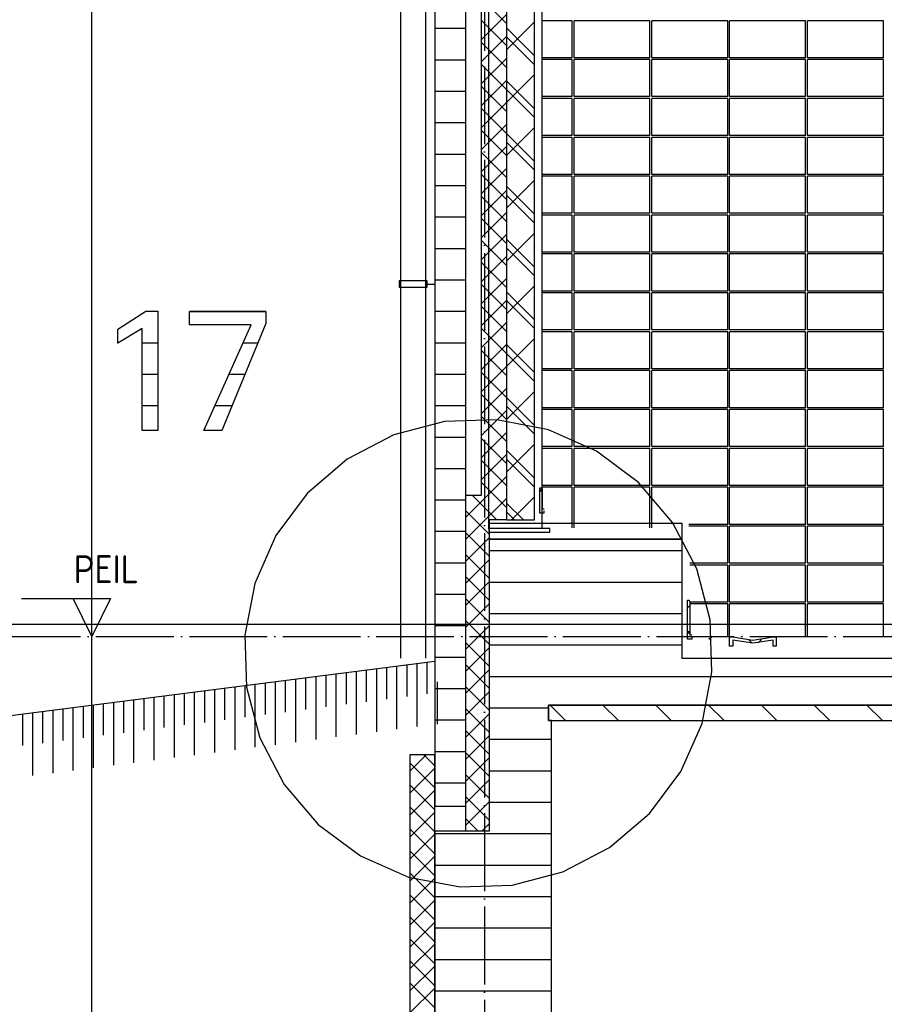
# Model space of a CAD drawing. Extents: x -37450 to 20409, y -12428 to 23550.
# Tile 3 of 55: x -32814 to -30036, y -8446 to -5281. Entities that reach past the tile are written whole.
import ezdxf

# ---------------------------------------------------------------- set-up
doc = ezdxf.new("R2010")
doc.units = 0
doc.header["$MEASUREMENT"] = 0
doc.linetypes.add('DASHDOT', pattern=[300, 250, -25, 0, -25])
for name, color, linetype in [('LAYER01', 7, 'CONTINUOUS'), ('LAYER05', 7, 'CONTINUOUS'), ('LAYER11', 3, 'CONTINUOUS')]:
    doc.layers.add(name, color=color, linetype=linetype)
doc.styles.get("Standard").update_dxf_attribs({"font": 'isocp.shx'})

msp = doc.modelspace()

# ---------------------------------------------------------------- linework, layer by layer
at = {"layer": 'LAYER01', "color": 1, "linetype": 'DASHDOT'}
for p, q in [((-31320.5658, 4772.46895), (-31320.5658, -10757.59505)), ((-33169.5038, -7264.1266), (-4420.06415, -7264.1266))]:
    msp.add_line(p, q, dxfattribs=at)
at = {"layer": 'LAYER01', "color": 5, "linetype": 'Continuous'}
for p, q in [((-32582.25405, -9464.1266), (-32582.25405, -764.12645)), ((-31250.56765, -5293.13125), (-31330.5664, -5213.12945)), ((-31330.5664, -5344.67775), (-31250.5646, -5264.6759)), ((-31250.56765, -5363.8424), (-31330.5664, -5283.84095)), ((-31039.25475, -5284.1255), (-31135.5652, -5284.1255)), ((-31039.25475, -5403.1246), (-31039.25475, -5284.1255)), ((-31033.255, -5403.1246), (-31033.255, -5284.1255)), ((-30789.25475, -5284.1255), (-31033.255, -5284.1255)), ((-30789.25475, -5403.1246), (-30789.25475, -5284.1255)), ((-30783.255, -5403.1246), (-30783.255, -5284.1255)), ((-30539.25475, -5284.1255), (-30783.255, -5284.1255)), ((-30539.25475, -5403.1246), (-30539.25475, -5284.1255)), ((-30533.255, -5403.1246), (-30533.255, -5284.1255)), ((-30289.25475, -5284.1255), (-30533.255, -5284.1255)), ((-30289.25475, -5403.1246), (-30289.25475, -5284.1255)), ((-30283.25195, -5403.1246), (-30283.25195, -5284.1255)), ((-30039.25475, -5284.1255), (-30283.25195, -5284.1255)), ((-30039.25475, -5403.1246), (-30039.25475, -5284.1255)), ((-31160.5652, -5397.27325), (-31250.56765, -5307.2735)), ((-31250.5646, -5377.8141), (-31160.5652, -5287.81435)), ((-31330.5664, -5415.38885), (-31250.5646, -5335.3874)), ((-31160.5652, -5425.5577), (-31250.56765, -5335.55795)), ((-31250.56765, -5434.55355), (-31330.5664, -5354.5521)), ((-31330.5664, -5486.1), (-31250.5646, -5406.09855)), ((-31039.25475, -5403.1246), (-31135.5652, -5403.1246)), ((-31039.25475, -5409.12705), (-31135.5652, -5409.12705)), ((-31039.25475, -5528.12615), (-31039.25475, -5409.12705)), ((-30789.25475, -5403.1246), (-31033.255, -5403.1246)), ((-31033.255, -5528.12615), (-31033.255, -5409.12705)), ((-30789.25475, -5409.12705), (-31033.255, -5409.12705)), ((-30789.25475, -5528.12615), (-30789.25475, -5409.12705)), ((-30539.25475, -5403.1246), (-30783.255, -5403.1246)), ((-30783.255, -5528.12615), (-30783.255, -5409.12705)), ((-30539.25475, -5409.12705), (-30783.255, -5409.12705)), ((-30539.25475, -5528.12615), (-30539.25475, -5409.12705)), ((-30289.25475, -5403.1246), (-30533.255, -5403.1246)), ((-30533.255, -5528.12615), (-30533.255, -5409.12705)), ((-30289.25475, -5409.12705), (-30533.255, -5409.12705)), ((-30289.25475, -5528.12615), (-30289.25475, -5409.12705)), ((-30039.25475, -5403.1246), (-30283.25195, -5403.1246)), ((-30283.25195, -5528.12615), (-30283.25195, -5409.12705)), ((-30039.25475, -5409.12705), (-30283.25195, -5409.12705)), ((-30039.25475, -5528.12615), (-30039.25475, -5409.12705)), ((-31250.56765, -5505.26235), (-31330.5664, -5425.2632)), ((-31250.5646, -5547.51855), (-31160.56825, -5457.52145)), ((-31330.5664, -5556.8115), (-31250.5646, -5476.8074)), ((-31250.56765, -5575.9735), (-31330.5664, -5495.97435)), ((-31160.5652, -5566.98), (-31250.56765, -5476.9806)), ((-31160.5652, -5595.26215), (-31250.56765, -5505.26235)), ((-31039.25475, -5528.12615), (-31135.5652, -5528.12615)), ((-31039.25475, -5534.1259), (-31135.5652, -5534.1259)), ((-31039.25475, -5653.125), (-31039.25475, -5534.1259)), ((-30789.25475, -5528.12615), (-31033.255, -5528.12615)), ((-31033.255, -5653.125), (-31033.255, -5534.1259)), ((-30789.25475, -5534.1259), (-31033.255, -5534.1259)), ((-30789.25475, -5653.125), (-30789.25475, -5534.1259)), ((-30539.25475, -5528.12615), (-30783.255, -5528.12615)), ((-30783.255, -5653.125), (-30783.255, -5534.1259)), ((-30539.25475, -5534.1259), (-30783.255, -5534.1259)), ((-30539.25475, -5653.125), (-30539.25475, -5534.1259)), ((-30289.25475, -5528.12615), (-30533.255, -5528.12615)), ((-30533.255, -5653.125), (-30533.255, -5534.1259)), ((-30289.25475, -5534.1259), (-30533.255, -5534.1259)), ((-30289.25475, -5653.125), (-30289.25475, -5534.1259)), ((-30039.25475, -5528.12615), (-30283.25195, -5528.12615)), ((-30283.25195, -5653.125), (-30283.25195, -5534.1259)), ((-30039.25475, -5534.1259), (-30283.25195, -5534.1259)), ((-30039.25475, -5653.125), (-30039.25475, -5534.1259)), ((-31330.5664, -5627.52), (-31250.5646, -5547.51855)), ((-31250.56765, -5646.68505), (-31330.5664, -5566.6832)), ((-31330.5664, -5698.2315), (-31250.5646, -5618.2297)), ((-31250.5646, -5717.22525), (-31160.5652, -5627.2259)), ((-31250.56765, -5717.39615), (-31330.5664, -5637.39435)), ((-31160.5652, -5736.6848), (-31250.56765, -5646.68505)), ((-31039.25475, -5653.125), (-31135.5652, -5653.125)), ((-31039.25475, -5659.12515), (-31135.5652, -5659.12515)), ((-31039.25475, -5778.12655), (-31039.25475, -5659.12515)), ((-30789.25475, -5653.125), (-31033.255, -5653.125)), ((-31033.255, -5778.12655), (-31033.255, -5659.12515)), ((-30789.25475, -5659.12515), (-31033.255, -5659.12515)), ((-30789.25475, -5778.12655), (-30789.25475, -5659.12515)), ((-30539.25475, -5653.125), (-30783.255, -5653.125)), ((-30783.255, -5778.12655), (-30783.255, -5659.12515)), ((-30539.25475, -5659.12515), (-30783.255, -5659.12515)), ((-30539.25475, -5778.12655), (-30539.25475, -5659.12515)), ((-30289.25475, -5653.125), (-30533.255, -5653.125)), ((-30533.255, -5778.12655), (-30533.255, -5659.12515)), ((-30289.25475, -5659.12515), (-30533.255, -5659.12515)), ((-30289.25475, -5778.12655), (-30289.25475, -5659.12515)), ((-30039.25475, -5653.125), (-30283.25195, -5653.125)), ((-30283.25195, -5778.12655), (-30283.25195, -5659.12515)), ((-30039.25475, -5659.12515), (-30283.25195, -5659.12515)), ((-30039.25475, -5778.12655), (-30039.25475, -5659.12515)), ((-31330.5664, -5768.94265), (-31250.5646, -5688.9408)), ((-31160.5652, -5764.96925), (-31250.56765, -5674.9695)), ((-31250.5646, -5788.1073), (-31330.5664, -5708.10585)), ((-31330.5664, -5839.6538), (-31250.5646, -5759.65235)), ((-31250.5646, -5858.81615), (-31330.5664, -5778.817)), ((-31039.25475, -5778.12655), (-31135.5652, -5778.12655)), ((-31039.25475, -5784.12665), (-31135.5652, -5784.12665)), ((-31039.25475, -5903.12575), (-31039.25475, -5784.12665)), ((-30789.25475, -5778.12655), (-31033.255, -5778.12655)), ((-31033.255, -5903.12575), (-31033.255, -5784.12665)), ((-30789.25475, -5784.12665), (-31033.255, -5784.12665)), ((-30789.25475, -5903.12575), (-30789.25475, -5784.12665)), ((-30539.25475, -5778.12655), (-30783.255, -5778.12655)), ((-30783.255, -5903.12575), (-30783.255, -5784.12665)), ((-30539.25475, -5784.12665), (-30783.255, -5784.12665)), ((-30539.25475, -5903.12575), (-30539.25475, -5784.12665)), ((-30289.25475, -5778.12655), (-30533.255, -5778.12655)), ((-30533.255, -5903.12575), (-30533.255, -5784.12665)), ((-30289.25475, -5784.12665), (-30533.255, -5784.12665)), ((-30289.25475, -5903.12575), (-30289.25475, -5784.12665)), ((-30039.25475, -5778.12655), (-30283.25195, -5778.12655)), ((-30283.25195, -5903.12575), (-30283.25195, -5784.12665)), ((-30039.25475, -5784.12665), (-30283.25195, -5784.12665)), ((-30039.25475, -5903.12575), (-30039.25475, -5784.12665)), ((-31160.5652, -5906.39155), (-31250.56765, -5816.39175)), ((-31250.5646, -5886.9301), (-31160.5652, -5796.9303)), ((-31330.5664, -5910.3649), (-31250.5646, -5830.3608)), ((-31250.5646, -5929.5273), (-31330.5664, -5849.5281)), ((-31160.5652, -5934.676), (-31250.56765, -5844.6739)), ((-31330.5664, -5981.07645), (-31250.5646, -5901.0723)), ((-31039.25475, -5903.12575), (-31135.5652, -5903.12575)), ((-31039.25475, -5909.1255), (-31135.5652, -5909.1255)), ((-31039.25475, -6028.1246), (-31039.25475, -5909.1255)), ((-30789.25475, -5903.12575), (-31033.255, -5903.12575)), ((-31033.255, -6028.1246), (-31033.255, -5909.1255)), ((-30789.25475, -5909.1255), (-31033.255, -5909.1255)), ((-30789.25475, -6028.1246), (-30789.25475, -5909.1255)), ((-30539.25475, -5903.12575), (-30783.255, -5903.12575)), ((-30783.255, -6028.1246), (-30783.255, -5909.1255)), ((-30539.25475, -5909.1255), (-30783.255, -5909.1255)), ((-30539.25475, -6028.1246), (-30539.25475, -5909.1255)), ((-30289.25475, -5903.12575), (-30533.255, -5903.12575)), ((-30533.255, -6028.1246), (-30533.255, -5909.1255)), ((-30289.25475, -5909.1255), (-30533.255, -5909.1255)), ((-30289.25475, -6028.1246), (-30289.25475, -5909.1255)), ((-30039.25475, -5903.12575), (-30283.25195, -5903.12575)), ((-30283.25195, -6028.1246), (-30283.25195, -5909.1255)), ((-30039.25475, -5909.1255), (-30283.25195, -5909.1255)), ((-30039.25475, -6028.1246), (-30039.25475, -5909.1255)), ((-31250.5646, -6000.2384), (-31330.5664, -5920.23925)), ((-31330.5664, -6051.7849), (-31250.5646, -5971.78345)), ((-31250.5646, -6056.6368), (-31160.5652, -5966.63705)), ((-31250.56765, -6070.94995), (-31330.5664, -5990.9481)), ((-31160.5652, -6076.09595), (-31250.56765, -5986.0962)), ((-31330.5664, -6122.4964), (-31250.5646, -6042.4946)), ((-31160.5652, -6104.3804), (-31250.56765, -6014.38105)), ((-31039.25475, -6028.1246), (-31135.5652, -6028.1246)), ((-31039.25475, -6034.12475), (-31135.5652, -6034.12475)), ((-31039.25475, -6153.12615), (-31039.25475, -6034.12475)), ((-30789.25475, -6028.1246), (-31033.255, -6028.1246)), ((-31033.255, -6153.12615), (-31033.255, -6034.12475)), ((-30789.25475, -6034.12475), (-31033.255, -6034.12475)), ((-30789.25475, -6153.12615), (-30789.25475, -6034.12475)), ((-30539.25475, -6028.1246), (-30783.255, -6028.1246)), ((-30783.255, -6153.12615), (-30783.255, -6034.12475)), ((-30539.25475, -6034.12475), (-30783.255, -6034.12475)), ((-30539.25475, -6153.12615), (-30539.25475, -6034.12475)), ((-30289.25475, -6028.1246), (-30533.255, -6028.1246)), ((-30533.255, -6153.12615), (-30533.255, -6034.12475)), ((-30289.25475, -6034.12475), (-30533.255, -6034.12475)), ((-30289.25475, -6153.12615), (-30289.25475, -6034.12475)), ((-30039.25475, -6028.1246), (-30283.25195, -6028.1246)), ((-30283.25195, -6153.12615), (-30283.25195, -6034.12475)), ((-30039.25475, -6034.12475), (-30283.25195, -6034.12475)), ((-30039.25475, -6153.12615), (-30039.25475, -6034.12475)), ((-31250.56765, -6141.6588), (-31330.5664, -6061.65925)), ((-31330.5664, -6193.20755), (-31250.5646, -6113.2057)), ((-31250.56765, -6212.3699), (-31330.5664, -6132.37075)), ((-31250.56765, -6226.3439), (-31160.5652, -6136.3415)), ((-31160.5652, -6245.80305), (-31250.56765, -6155.801)), ((-31039.25475, -6153.12615), (-31135.5652, -6153.12615)), ((-31039.25475, -6159.1263), (-31135.5652, -6159.1263)), ((-31039.25475, -6278.1254), (-31039.25475, -6159.1263)), ((-30789.25475, -6153.12615), (-31033.255, -6153.12615)), ((-31033.255, -6278.1254), (-31033.255, -6159.1263)), ((-30789.25475, -6159.1263), (-31033.255, -6159.1263)), ((-30789.25475, -6278.1254), (-30789.25475, -6159.1263)), ((-30539.25475, -6153.12615), (-30783.255, -6153.12615)), ((-30783.255, -6278.1254), (-30783.255, -6159.1263)), ((-30539.25475, -6159.1263), (-30783.255, -6159.1263)), ((-30539.25475, -6278.1254), (-30539.25475, -6159.1263)), ((-30289.25475, -6153.12615), (-30533.255, -6153.12615)), ((-30533.255, -6278.1254), (-30533.255, -6159.1263)), ((-30289.25475, -6159.1263), (-30533.255, -6159.1263)), ((-30289.25475, -6278.1254), (-30289.25475, -6159.1263)), ((-30039.25475, -6153.12615), (-30283.25195, -6153.12615)), ((-30283.25195, -6278.1254), (-30283.25195, -6159.1263)), ((-30039.25475, -6159.1263), (-30283.25195, -6159.1263)), ((-30039.25475, -6278.1254), (-30039.25475, -6159.1263)), ((-31330.5664, -6263.9187), (-31250.5646, -6183.91725)), ((-31250.56765, -6283.08105), (-31330.5664, -6203.0792)), ((-31160.5652, -6274.0875), (-31250.56765, -6184.08545)), ((-31330.5664, -6334.6298), (-31250.5646, -6254.6257)), ((-31250.56765, -6353.7922), (-31330.5664, -6273.79075)), ((-31039.25475, -6278.1254), (-31135.5652, -6278.1254)), ((-31039.25475, -6284.12515), (-31135.5652, -6284.12515)), ((-31039.25475, -6403.12655), (-31039.25475, -6284.12515)), ((-30789.25475, -6278.1254), (-31033.255, -6278.1254)), ((-31033.255, -6403.12655), (-31033.255, -6284.12515)), ((-30789.25475, -6284.12515), (-31033.255, -6284.12515)), ((-30789.25475, -6403.12655), (-30789.25475, -6284.12515)), ((-30539.25475, -6278.1254), (-30783.255, -6278.1254)), ((-30783.255, -6403.12655), (-30783.255, -6284.12515)), ((-30539.25475, -6284.12515), (-30783.255, -6284.12515)), ((-30539.25475, -6403.12655), (-30539.25475, -6284.12515)), ((-30289.25475, -6278.1254), (-30533.255, -6278.1254)), ((-30533.255, -6403.12655), (-30533.255, -6284.12515)), ((-30289.25475, -6284.12515), (-30533.255, -6284.12515)), ((-30289.25475, -6403.12655), (-30289.25475, -6284.12515)), ((-30039.25475, -6278.1254), (-30283.25195, -6278.1254)), ((-30283.25195, -6403.12655), (-30283.25195, -6284.12515)), ((-30039.25475, -6284.12515), (-30283.25195, -6284.12515)), ((-30039.25475, -6403.12655), (-30039.25475, -6284.12515)), ((-31330.5664, -6405.33905), (-31250.5646, -6325.3372)), ((-31160.5652, -6415.5075), (-31250.56765, -6325.50775)), ((-31250.5646, -6396.04835), (-31160.5652, -6306.0486)), ((-31250.56765, -6424.50335), (-31330.5664, -6344.5019)), ((-31160.5652, -6443.79195), (-31250.56765, -6353.7922)), ((-31330.5664, -6476.0498), (-31250.5646, -6396.04835)), ((-31250.56765, -6495.21255), (-31330.5664, -6415.213)), ((-31039.25475, -6403.12655), (-31135.5652, -6403.12655)), ((-31039.25475, -6409.12705), (-31135.5652, -6409.12705)), ((-31039.25475, -6528.12575), (-31039.25475, -6409.12705)), ((-30789.25475, -6403.12655), (-31033.255, -6403.12655)), ((-31033.255, -6528.12575), (-31033.255, -6409.12705)), ((-30789.25475, -6409.12705), (-31033.255, -6409.12705)), ((-30789.25475, -6528.12575), (-30789.25475, -6409.12705)), ((-30539.25475, -6403.12655), (-30783.255, -6403.12655)), ((-30783.255, -6528.12575), (-30783.255, -6409.12705)), ((-30539.25475, -6409.12705), (-30783.255, -6409.12705)), ((-30539.25475, -6528.12575), (-30539.25475, -6409.12705)), ((-30289.25475, -6403.12655), (-30533.255, -6403.12655)), ((-30533.255, -6528.12575), (-30533.255, -6409.12705)), ((-30289.25475, -6409.12705), (-30533.255, -6409.12705)), ((-30289.25475, -6528.12575), (-30289.25475, -6409.12705)), ((-30039.25475, -6403.12655), (-30283.25195, -6403.12655)), ((-30283.25195, -6528.12575), (-30283.25195, -6409.12705)), ((-30039.25475, -6409.12705), (-30283.25195, -6409.12705)), ((-30039.25475, -6528.12575), (-30039.25475, -6409.12705)), ((-31330.5664, -6546.75905), (-31250.5646, -6466.7595)), ((-31250.5646, -6565.9233), (-31330.5664, -6485.92455)), ((-31250.56765, -6565.75545), (-31160.5652, -6475.753)), ((-31160.5652, -6585.21425), (-31250.56765, -6495.21255)), ((-31330.5664, -6617.4698), (-31250.5646, -6537.471)), ((-31160.5652, -6613.4987), (-31250.56765, -6523.497)), ((-31039.25475, -6528.12575), (-31135.5652, -6528.12575)), ((-31039.25475, -6534.1255), (-31135.5652, -6534.1255)), ((-31039.25475, -6653.125), (-31039.25475, -6534.1255)), ((-30789.25475, -6528.12575), (-31033.255, -6528.12575)), ((-31033.255, -6653.125), (-31033.255, -6534.1255)), ((-30789.25475, -6534.1255), (-31033.255, -6534.1255)), ((-30789.25475, -6653.125), (-30789.25475, -6534.1255)), ((-30539.25475, -6528.12575), (-30783.255, -6528.12575)), ((-30783.255, -6653.125), (-30783.255, -6534.1255)), ((-30539.25475, -6534.1255), (-30783.255, -6534.1255)), ((-30539.25475, -6653.125), (-30539.25475, -6534.1255)), ((-30289.25475, -6528.12575), (-30533.255, -6528.12575)), ((-30533.255, -6653.125), (-30533.255, -6534.1255)), ((-30289.25475, -6534.1255), (-30533.255, -6534.1255)), ((-30289.25475, -6653.125), (-30289.25475, -6534.1255)), ((-30039.25475, -6528.12575), (-30283.25195, -6528.12575)), ((-30283.25195, -6653.125), (-30283.25195, -6534.1255)), ((-30039.25475, -6534.1255), (-30283.25195, -6534.1255)), ((-30039.25475, -6653.125), (-30039.25475, -6534.1255)), ((-31250.5646, -6636.63485), (-31330.5664, -6556.633)), ((-31330.5664, -6688.1813), (-31250.5646, -6608.17945)), ((-31250.5646, -6707.3456), (-31330.5664, -6627.3445)), ((-31250.5646, -6735.4599), (-31160.5652, -6645.45975)), ((-31160.5652, -6754.91865), (-31250.56765, -6664.9193)), ((-31039.25475, -6653.125), (-31135.5652, -6653.125)), ((-31039.25475, -6659.12475), (-31135.5652, -6659.12475)), ((-31039.25475, -6778.12655), (-31039.25475, -6659.12475)), ((-30789.25475, -6653.125), (-31033.255, -6653.125)), ((-31033.255, -6778.12655), (-31033.255, -6659.12475)), ((-30789.25475, -6659.12475), (-31033.255, -6659.12475)), ((-30789.25475, -6778.12655), (-30789.25475, -6659.12475)), ((-30539.25475, -6653.125), (-30783.255, -6653.125)), ((-30783.255, -6778.12655), (-30783.255, -6659.12475)), ((-30539.25475, -6659.12475), (-30783.255, -6659.12475)), ((-30539.25475, -6778.12655), (-30539.25475, -6659.12475)), ((-30289.25475, -6653.125), (-30533.255, -6653.125)), ((-30533.255, -6778.12655), (-30533.255, -6659.12475)), ((-30289.25475, -6659.12475), (-30533.255, -6659.12475)), ((-30289.25475, -6778.12655), (-30289.25475, -6659.12475)), ((-30039.25475, -6653.125), (-30283.25195, -6653.125)), ((-30283.25195, -6778.12655), (-30283.25195, -6659.12475)), ((-30039.25475, -6659.12475), (-30283.25195, -6659.12475)), ((-30039.25475, -6778.12655), (-30039.25475, -6659.12475)), ((-31330.5664, -6758.89205), (-31250.5646, -6678.891)), ((-31250.5646, -6778.0571), (-31330.5664, -6698.05525)), ((-31160.5652, -6783.2031), (-31250.56765, -6693.20375)), ((-31380.5664, -6879.6013), (-31250.5646, -6749.60175)), ((-31250.56765, -6848.76635), (-31330.5664, -6768.7668)), ((-31039.25475, -6778.12655), (-31135.5652, -6778.12655)), ((-31039.25475, -6778.12655), (-31135.5652, -6778.12655)), ((-31039.25475, -6784.1263), (-31135.5652, -6784.1263)), ((-31039.25475, -6784.1263), (-31135.5652, -6784.1263)), ((-31039.25475, -6914.1258), (-31039.25475, -6784.1263)), ((-30789.25475, -6778.12655), (-31033.255, -6778.12655)), ((-30789.25475, -6778.12655), (-31033.255, -6778.12655)), ((-31033.255, -6914.1258), (-31033.255, -6784.1263)), ((-30789.25475, -6784.1263), (-31033.255, -6784.1263)), ((-30789.25475, -6784.1263), (-31033.255, -6784.1263)), ((-30789.25475, -6914.1258), (-30789.25475, -6784.1263)), ((-30539.25475, -6778.12655), (-30783.255, -6778.12655)), ((-30539.25475, -6778.12655), (-30783.255, -6778.12655)), ((-30783.255, -6914.1258), (-30783.255, -6784.1263)), ((-30539.25475, -6784.1263), (-30783.255, -6784.1263)), ((-30539.25475, -6784.1263), (-30783.255, -6784.1263)), ((-30539.25475, -6903.12575), (-30539.25475, -6784.1263)), ((-30289.25475, -6778.12655), (-30533.255, -6778.12655)), ((-30289.25475, -6778.12655), (-30533.255, -6778.12655)), ((-30533.255, -6903.12575), (-30533.255, -6784.1263)), ((-30289.25475, -6784.1263), (-30533.255, -6784.1263)), ((-30289.25475, -6784.1263), (-30533.255, -6784.1263)), ((-30289.25475, -6903.12575), (-30289.25475, -6784.1263)), ((-30039.25475, -6778.12655), (-30283.25195, -6778.12655)), ((-30039.25475, -6778.12655), (-30283.25195, -6778.12655)), ((-30283.25195, -6903.12575), (-30283.25195, -6784.1263)), ((-30039.25475, -6784.1263), (-30283.25195, -6784.1263)), ((-30039.25475, -6784.1263), (-30283.25195, -6784.1263)), ((-30039.25475, -6903.12575), (-30039.25475, -6784.1263)), ((-31380.5664, -6950.3128), (-31250.5646, -6820.31325)), ((-31280.91735, -6889.1266), (-31360.91615, -6809.12475)), ((-31196.06325, -6889.1266), (-31250.56765, -6834.6237)), ((-31234.5276, -6889.1266), (-31160.5652, -6815.1642)), ((-31305.5664, -6935.1883), (-31380.5664, -6860.18675)), ((-31224.3469, -6889.1266), (-31250.56765, -6862.90815)), ((-31305.5664, -7005.89905), (-31380.5664, -6930.8975)), ((-30539.25475, -6903.12575), (-30664.56605, -6903.12575)), ((-30539.25475, -6909.1255), (-30664.56605, -6909.1255)), ((-30539.25475, -7028.12425), (-30539.25475, -6909.1255)), ((-30289.25475, -6903.12575), (-30533.255, -6903.12575)), ((-30533.255, -7028.12425), (-30533.255, -6909.1255)), ((-30289.25475, -6909.1255), (-30533.255, -6909.1255)), ((-30289.25475, -7028.12425), (-30289.25475, -6909.1255)), ((-30039.25475, -6903.12575), (-30283.25195, -6903.12575)), ((-30283.25195, -7028.12425), (-30283.25195, -6909.1255)), ((-30039.25475, -6909.1255), (-30283.25195, -6909.1255)), ((-30039.25475, -7028.12425), (-30039.25475, -6909.1255)), ((-31380.5664, -7021.02355), (-31305.5664, -6946.0251)), ((-31305.5664, -7076.6083), (-31380.5664, -7001.60905)), ((-31380.5664, -7091.7328), (-31305.5664, -7016.73355)), ((-30539.25475, -7028.12425), (-30660.5652, -7028.12425)), ((-30539.25475, -7034.12705), (-30660.5652, -7034.12705)), ((-30539.25475, -7153.12575), (-30539.25475, -7034.12705)), ((-30289.25475, -7028.12425), (-30533.255, -7028.12425)), ((-30533.255, -7153.12575), (-30533.255, -7034.12705)), ((-30289.25475, -7034.12705), (-30533.255, -7034.12705)), ((-30289.25475, -7153.12575), (-30289.25475, -7034.12705)), ((-30039.25475, -7028.12425), (-30283.25195, -7028.12425)), ((-30283.25195, -7153.12575), (-30283.25195, -7034.12705)), ((-30039.25475, -7034.12705), (-30283.25195, -7034.12705)), ((-30039.25475, -7153.12575), (-30039.25475, -7034.12705)), ((-32582.25405, -7264.1266), (-32582.25405, -7071.62475)), ((-31305.5664, -7147.31905), (-31380.5664, -7072.3175)), ((-31380.5664, -7162.44355), (-31305.5664, -7087.44505)), ((-32808.5022, -7141.626), (-32522.2534, -7141.626)), ((-32582.25405, -7264.1266), (-32642.25465, -7141.626)), ((-32522.2534, -7141.626), (-32582.25405, -7264.1266)), ((-31305.5664, -7218.03055), (-31380.5664, -7143.029)), ((-31380.5664, -7233.15505), (-31305.5664, -7158.1558)), ((-30539.25475, -7153.12575), (-30660.5652, -7153.12575)), ((-30539.25475, -7159.1255), (-30660.5652, -7159.1255)), ((-30539.25475, -7264.1266), (-30539.25475, -7159.1255)), ((-30289.25475, -7153.12575), (-30533.255, -7153.12575)), ((-30533.255, -7264.1266), (-30533.255, -7159.1255)), ((-30289.25475, -7159.1255), (-30533.255, -7159.1255)), ((-30289.25475, -7264.1266), (-30289.25475, -7159.1255)), ((-30039.25475, -7153.12575), (-30283.25195, -7153.12575)), ((-30283.25195, -7264.1266), (-30283.25195, -7159.1255)), ((-30039.25475, -7159.1255), (-30283.25195, -7159.1255)), ((-30039.25475, -7264.1266), (-30039.25475, -7159.1255)), ((-31305.5664, -7288.74205), (-31380.5664, -7213.74055)), ((-31380.5664, -7303.8658), (-31305.5664, -7228.86735)), ((-31305.5664, -7359.4528), (-31380.5664, -7284.4513)), ((-31380.5664, -7374.57735), (-31305.5664, -7299.57885)), ((-31305.5664, -7430.16205), (-31380.5664, -7355.1628)), ((-31380.5664, -7445.28655), (-31305.5664, -7370.2873)), ((-31305.5664, -7500.8728), (-31380.5664, -7425.87435)), ((-31380.5664, -7515.9973), (-31305.5664, -7440.99885)), ((-31305.5664, -7571.5843), (-31380.5664, -7496.5828)), ((-31380.5664, -7586.70885), (-31305.5664, -7511.7096)), ((-31305.5664, -7642.2928), (-31380.5664, -7567.2943)), ((-31380.5664, -7657.4196), (-31305.5664, -7582.4211)), ((-31560.5652, -7695.99685), (-31508.69445, -7644.12615)), ((-31480.5664, -7679.42735), (-31515.8661, -7644.12615)), ((-31305.5664, -7713.0043), (-31380.5664, -7638.00505)), ((-31380.5664, -7728.1311), (-31305.5664, -7653.13185)), ((-31480.5664, -7750.13885), (-31560.5652, -7670.1393)), ((-31560.5652, -7766.70835), (-31480.5664, -7686.70885)), ((-31305.5664, -7783.71505), (-31380.5664, -7708.7166)), ((-31480.5664, -7820.8473), (-31560.5652, -7740.84855)), ((-31380.5664, -7798.83955), (-31305.5664, -7723.8434)), ((-31560.5652, -7837.41915), (-31480.5664, -7757.42035)), ((-31305.5664, -7854.42655), (-31380.5664, -7779.42735)), ((-31480.5664, -7891.55885), (-31560.5652, -7811.5593)), ((-31380.5664, -7869.5511), (-31305.5664, -7794.55185)), ((-31560.5652, -7908.13065), (-31480.5664, -7828.1311)), ((-31341.57715, -7889.1266), (-31380.5664, -7850.13655)), ((-31329.43115, -7889.1266), (-31305.5664, -7865.26335)), ((-31480.5664, -7962.2696), (-31560.5652, -7882.2708)), ((-31560.5652, -7978.8414), (-31480.5664, -7898.8426)), ((-31480.5664, -8032.9811), (-31560.5652, -7952.98155)), ((-31560.5652, -8049.55065), (-31480.5664, -7969.5511)), ((-31480.5664, -8103.69265), (-31560.5652, -8023.6908)), ((-31560.5652, -8120.2614), (-31480.5664, -8040.2626)), ((-31480.5664, -8174.4011), (-31560.5652, -8094.40155)), ((-31560.5652, -8190.9729), (-31480.5664, -8110.9741)), ((-31480.5664, -8245.1126), (-31560.5652, -8165.11305)), ((-31560.5652, -8261.6844), (-31480.5664, -8181.6849)), ((-32582.25405, -8419.1269), (-32582.25405, -8226.6258)), ((-31480.5664, -8315.82335), (-31560.5652, -8235.8246)), ((-31560.5652, -8332.3929), (-31480.5664, -8252.3941)), ((-31480.5664, -8386.5326), (-31560.5652, -8306.53535)), ((-31560.5652, -8403.1044), (-31480.5664, -8323.10485)), ((-31480.5664, -8457.24335), (-31560.5652, -8377.24455)), ((-31560.5652, -8473.81515), (-31480.5664, -8393.8164))]:
    msp.add_line(p, q, dxfattribs=at)
at = {"layer": 'LAYER01', "color": 1, "linetype": 'Continuous'}
for p, q in [((-31590.567, -805.4695), (-31590.567, -7333.4694)), ((-31510.5652, -805.4695), (-31510.5652, -7333.4694)), ((-31306.5674, -6916.4688), (-31306.5674, -2523.72015)), ((-31135.5652, -6916.4688), (-31135.5652, -2523.72015)), ((-31330.5664, -6809.12475), (-31330.5664, -5036.12635)), ((-31250.5646, -5036.12635), (-31250.5646, -6889.1266)), ((-31505.5664, -6120.81375), (-31595.5658, -6120.81375)), ((-31595.5658, -6120.81375), (-31595.5658, -6140.8123)), ((-31505.5664, -6140.8123), (-31505.5664, -6120.81375)), ((-31505.5664, -6130.81435), (-31480.5664, -6130.81435)), ((-31595.5658, -6140.8123), (-31505.5664, -6140.8123)), ((-31143.5669, -6786.1252), (-31138.56505, -6786.1252)), ((-31143.5669, -6867.47055), (-31143.5669, -6786.1252)), ((-31143.5669, -6798.16435), (-31135.5652, -6790.1657)), ((-31138.56505, -6786.1252), (-31138.56505, -6789.1266)), ((-31135.5652, -6789.1266), (-31135.5652, -6853.4691)), ((-31380.5664, -7889.1266), (-31380.5664, -6809.12475)), ((-31380.5664, -6809.12475), (-31330.5664, -6809.12475)), ((-31129.69055, -6867.47055), (-31143.5669, -6867.47055)), ((-31135.5652, -6853.4691), (-31135.5652, -6853.4691)), ((-31135.5652, -6853.4691), (-31129.56545, -6853.4691)), ((-31129.69055, -6859.46885), (-31129.69055, -6867.47055)), ((-31250.5646, -6889.1266), (-31305.5664, -6889.1266)), ((-31305.5664, -6889.1266), (-31305.5664, -7889.1266)), ((-31110.5652, -6916.4688), (-31306.5674, -6916.4688)), ((-31306.5674, -6916.4688), (-31306.5674, -6928.4683)), ((-31306.5674, -6928.4683), (-31110.5652, -6928.4683)), ((-30685.5652, -6900.12665), (-31305.5664, -6900.12665)), ((-31305.5664, -6900.12665), (-31305.5664, -6951.12685)), ((-31110.5652, -6928.4683), (-31110.5652, -6916.4688)), ((-30685.5652, -6951.12685), (-30685.5652, -6900.12665)), ((-31305.5664, -6951.12685), (-30685.5652, -6951.12685)), ((-30668.5669, -7147.126), (-30663.56505, -7147.126)), ((-30668.5669, -7272.12525), (-30668.5669, -7147.126)), ((-30663.56505, -7147.126), (-30663.56505, -7150.1251)), ((-30660.5652, -7150.1251), (-30660.5652, -7258.12685)), ((-30668.56385, -7171.6919), (-30660.5652, -7163.69325)), ((-15136.37695, -7225.12665), (-37450, -7225.12665)), ((-30660.5652, -7254.9179), (-30668.5669, -7246.9185)), ((-30654.69055, -7272.12525), (-30668.5669, -7272.12525)), ((-30660.5652, -7258.12685), (-30660.5652, -7258.12685)), ((-30660.5652, -7258.12685), (-30654.56545, -7258.12685)), ((-30654.69055, -7264.1266), (-30654.69055, -7272.12525)), ((-30599.74365, -7272.57845), (-30591.81215, -7264.64615)), ((-30533.255, -7295.1248), (-30533.255, -7265.12605)), ((-30533.255, -7265.12605), (-30523.2544, -7265.12605)), ((-30523.2544, -7265.12605), (-30458.255, -7275.12665)), ((-30523.2544, -7275.12665), (-30523.2544, -7295.1248)), ((-30458.255, -7285.12725), (-30523.13845, -7275.16325)), ((-30460.90395, -7284.87475), (-30471.109, -7274.67115)), ((-30458.255, -7275.12665), (-30393.3716, -7265.1634)), ((-30393.25255, -7275.12665), (-30458.255, -7285.12725)), ((-30441.86705, -7284.40705), (-30430.85325, -7273.3917)), ((-30393.25255, -7265.12605), (-30383.25195, -7265.12605)), ((-30393.25255, -7295.1248), (-30393.25255, -7275.12665)), ((-30383.25195, -7265.12605), (-30383.25195, -7295.1248)), ((-30523.2544, -7295.1248), (-30533.255, -7295.1248)), ((-30383.25195, -7295.1248), (-30393.25255, -7295.1248)), ((-31060.18065, -7534.1255), (-31110.18065, -7484.1255)), ((-30890.47545, -7534.1255), (-30940.47545, -7484.1255)), ((-30720.77025, -7534.1255), (-30770.77025, -7484.1255)), ((-30551.06505, -7534.1255), (-30601.06505, -7484.1255)), ((-30381.35985, -7534.1255), (-30431.35985, -7484.1255)), ((-30211.6516, -7534.1255), (-30261.65465, -7484.1255)), ((-30041.9464, -7534.1255), (-30091.94945, -7484.1255)), ((-31560.5652, -7644.12615), (-31560.5652, -9434.12475)), ((-31480.5664, -7644.12615), (-31560.5652, -7644.12615)), ((-31480.5664, -9474.1272), (-31480.5664, -7644.12615)), ((-31305.5664, -7889.1266), (-31380.5664, -7889.1266))]:
    msp.add_line(p, q, dxfattribs=at)
at = {"layer": 'LAYER01', "color": 3, "linetype": 'Continuous'}
for p, q in [((-31480.5664, -3421.12425), (-31480.5664, -7809.12475)), ((-31380.5664, -7809.12475), (-31380.5664, -3421.12425)), ((-31250.5646, -5036.12635), (-31250.5646, -6889.1266)), ((-31160.5652, -6889.1266), (-31160.5652, -5036.12635)), ((-31143.5669, -6786.1252), (-31138.56505, -6786.1252)), ((-31143.5669, -6867.47055), (-31143.5669, -6786.1252)), ((-31138.56505, -6786.1252), (-31138.56505, -6789.1266)), ((-31135.5652, -6789.1266), (-31135.5652, -6853.4691)), ((-31129.69055, -6867.47055), (-31143.5669, -6867.47055)), ((-31135.5652, -6853.4691), (-31135.5652, -6853.4691)), ((-31135.5652, -6853.4691), (-31129.56545, -6853.4691)), ((-31129.69055, -6859.46885), (-31129.69055, -6867.47055)), ((-31250.5646, -6889.1266), (-31160.5652, -6889.1266)), ((-30685.5652, -6951.12685), (-31305.5664, -6951.12685)), ((-31305.5664, -6951.12685), (-31305.5664, -7889.1266)), ((-30685.5652, -7334.12475), (-30685.5652, -6951.12685)), ((-30668.5669, -7147.126), (-30663.56505, -7147.126)), ((-30668.5669, -7272.12525), (-30668.5669, -7147.126)), ((-30663.56505, -7147.126), (-30663.56505, -7150.1251)), ((-30660.5652, -7150.1251), (-30660.5652, -7258.12685)), ((-30654.69055, -7272.12525), (-30668.5669, -7272.12525)), ((-30660.5652, -7258.12685), (-30660.5652, -7258.12685)), ((-30660.5652, -7258.12685), (-30654.56545, -7258.12685)), ((-30654.69055, -7264.1266), (-30654.69055, -7272.12525)), ((-28200.5646, -7334.12475), (-30685.5652, -7334.12475)), ((-31115.567, -7534.1255), (-31115.567, -7484.1255)), ((-31115.567, -7484.1255), (-28200.5646, -7484.1255)), ((-31115.567, -7484.1255), (-31115.567, -7534.1255)), ((-28200.5646, -7484.1255), (-31115.567, -7484.1255)), ((-31105.5664, -7534.1255), (-31115.567, -7534.1255)), ((-31115.567, -7534.1255), (-28200.5646, -7534.1255)), ((-31105.5664, -9514.1266), (-31105.5664, -7534.1255)), ((-31480.5664, -7809.12475), (-31380.5664, -7809.12475)), ((-31305.5664, -7889.1266), (-31480.5664, -7889.1266)), ((-31480.5664, -7889.1266), (-31480.5664, -9514.1266))]:
    msp.add_line(p, q, dxfattribs=at)
at = {"layer": 'LAYER01', "color": 2, "linetype": 'Continuous'}
for p, q in [((-31380.5664, -5309.57185), (-31480.5664, -5309.57185)), ((-31380.5664, -5410.63845), (-31480.5664, -5410.63845)), ((-31380.5664, -5511.705), (-31480.5664, -5511.705)), ((-31380.5664, -5612.7716), (-31480.5664, -5612.7716)), ((-31380.5664, -5713.8359), (-31480.5664, -5713.8359)), ((-31380.5664, -5814.9025), (-31480.5664, -5814.9025)), ((-31380.5664, -5915.9691), (-31480.5664, -5915.9691)), ((-31380.5664, -6017.0357), (-31480.5664, -6017.0357)), ((-31380.5664, -6118.10225), (-31480.5664, -6118.10225)), ((-31380.5664, -6219.16885), (-31480.5664, -6219.16885)), ((-31380.5664, -6320.23545), (-31480.5664, -6320.23545)), ((-31380.5664, -6421.30205), (-31480.5664, -6421.30205)), ((-31380.5664, -6522.36635), (-31480.5664, -6522.36635)), ((-31380.5664, -6623.4329), (-31480.5664, -6623.4329)), ((-31380.5664, -6724.4995), (-31480.5664, -6724.4995)), ((-31380.5664, -6825.5661), (-31480.5664, -6825.5661)), ((-31380.5664, -6926.6327), (-31480.5664, -6926.6327)), ((-31380.5664, -7027.6993), (-31480.5664, -7027.6993)), ((-31380.5664, -7128.76585), (-31480.5664, -7128.76585)), ((-31380.5664, -7229.83245), (-31480.5664, -7229.83245)), ((-31380.5664, -7330.896), (-31480.5664, -7330.896)), ((-31380.5664, -7431.9626), (-31480.5664, -7431.9626)), ((-31380.5664, -7533.02915), (-31480.5664, -7533.02915)), ((-31380.5664, -7634.09575), (-31480.5664, -7634.09575)), ((-31380.5664, -7735.16235), (-31480.5664, -7735.16235))]:
    msp.add_line(p, q, dxfattribs=at)
at = {"layer": 'LAYER01', "color": 6, "linetype": 'Continuous'}
for p, q in [((-31305.5664, -6987.4695), (-30685.5652, -6987.4695)), ((-31305.5664, -7088.53605), (-30685.5652, -7088.53605)), ((-31305.5664, -7189.60265), (-30685.5652, -7189.60265)), ((-30660.5652, -7248.1926), (-30668.5669, -7248.1926)), ((-31305.5664, -7290.66925), (-30685.5652, -7290.66925)), ((-31305.5664, -7391.73585), (-28005.5664, -7391.73585)), ((-31305.5664, -7492.80015), (-31115.567, -7492.80015)), ((-31305.5664, -7593.86675), (-31105.5664, -7593.86675)), ((-31305.5664, -7694.9333), (-31105.5664, -7694.9333)), ((-31305.5664, -7795.9999), (-31105.5664, -7795.9999)), ((-31480.5664, -7897.0665), (-31105.5664, -7897.0665)), ((-31480.5664, -7998.1331), (-31105.5664, -7998.1331)), ((-31480.5664, -8099.1989), (-31105.5664, -8099.1989)), ((-31480.5664, -8200.2655), (-31105.5664, -8200.2655)), ((-31480.5664, -8301.3321), (-31105.5664, -8301.3321)), ((-31480.5664, -8402.3964), (-31105.5664, -8402.3964))]:
    msp.add_line(p, q, dxfattribs=at)
at = {"layer": 'LAYER05', "color": 3, "linetype": 'Continuous'}
for p, q in [((-32498.8159, -6275.42345), (-32408.89895, -6218.19155)), ((-32408.94165, -6218.20375), (-32370.0653, -6218.20375)), ((-32370.0653, -6218.20375), (-32370.0653, -6601.4694)), ((-32269.18945, -6261.7985), (-32269.18945, -6218.87705)), ((-32269.18945, -6218.87705), (-32136.3159, -6218.87705)), ((-32136.3159, -6218.87705), (-32023.94105, -6218.87705)), ((-32023.94105, -6218.87705), (-32023.94105, -6257.7038)), ((-32070.94115, -6261.7985), (-32269.18945, -6261.7985)), ((-32222.18935, -6601.3138), (-32070.94115, -6261.7985)), ((-32023.94105, -6257.7038), (-32164.9414, -6601.3138)), ((-32498.8159, -6298.5939), (-32498.8159, -6275.42345)), ((-32421.1914, -6273.37495), (-32498.78235, -6320.3518)), ((-32421.1914, -6601.4694), (-32421.1914, -6273.37495)), ((-32498.8159, -6320.3911), (-32498.8159, -6298.5939)), ((-32370.0653, -6601.4694), (-32421.1914, -6601.4694)), ((-32164.9414, -6601.3138), (-32222.18935, -6601.3138))]:
    msp.add_line(p, q, dxfattribs=at)
at = {"layer": 'LAYER05', "color": 2, "linetype": 'Continuous'}
for p, q in [((-32370.0653, -6219.16885), (-32410.0189, -6219.16885)), ((-32023.94105, -6219.16885), (-32269.18945, -6219.16885)), ((-32498.42835, -6320.23545), (-32498.8159, -6320.23545)), ((-32370.0653, -6320.23545), (-32421.1914, -6320.23545)), ((-32049.6002, -6320.23545), (-32096.97265, -6320.23545)), ((-32370.0653, -6421.30205), (-32421.1914, -6421.30205)), ((-32091.0736, -6421.30205), (-32141.9983, -6421.30205)), ((-32370.0653, -6522.36635), (-32421.1914, -6522.36635)), ((-32132.54395, -6522.36635), (-32187.02085, -6522.36635))]:
    msp.add_line(p, q, dxfattribs=at)
at = {"layer": 'LAYER05', "color": 1, "linetype": 'Continuous'}
for p, q in [((-31448.9319, -6573.0438), (-31612.16735, -6615.9134)), ((-31281.43005, -6567.5171), (-31448.9319, -6573.0438)), ((-31115.72265, -6599.53005), (-31281.43005, -6567.5171)), ((-30961.3098, -6667.6506), (-31115.72265, -6599.53005)), ((-31612.16735, -6615.9134), (-31761.75535, -6694.0651)), ((-30825.95215, -6768.45245), (-30961.3098, -6667.6506)), ((-31761.75535, -6694.0651), (-31890.17335, -6803.57055)), ((-30716.44285, -6896.87345), (-30825.95215, -6768.45245)), ((-31890.17335, -6803.57055), (-31990.97595, -6938.93125)), ((-30638.2904, -7046.4607), (-30716.44285, -6896.87345)), ((-31990.97595, -6938.93125), (-32059.0973, -7093.34335)), ((-30595.42235, -7209.69545), (-30638.2904, -7046.4607)), ((-32059.0973, -7093.34335), (-32091.1133, -7259.0492)), ((-30589.89565, -7377.2003), (-30595.42235, -7209.69545)), ((-32091.0675, -7258.47015), (-32085.5835, -7426.5541)), ((-32091.0675, -7258.47015), (-32091.0675, -7258.47015)), ((-30621.90855, -7542.9062), (-30589.89565, -7377.2003)), ((-32085.5835, -7426.5541), (-32042.71545, -7589.7888)), ((-30690.0299, -7697.31825), (-30621.90855, -7542.9062)), ((-32042.71545, -7589.7888), (-31964.563, -7739.37605)), ((-30790.8325, -7832.679), (-30690.0299, -7697.31825)), ((-31964.563, -7739.37605), (-31855.05675, -7867.7971)), ((-30919.25355, -7942.18445), (-30790.8325, -7832.679)), ((-31855.05675, -7867.7971), (-31719.69605, -7968.59895)), ((-31068.8385, -8020.3354), (-30919.25355, -7942.18445)), ((-31719.69605, -7968.59895), (-31565.2832, -8036.7172)), ((-31565.2832, -8036.7172), (-31399.57885, -8068.73245)), ((-31232.07395, -8063.2057), (-31068.8385, -8020.3354)), ((-31399.57885, -8068.73245), (-31232.07395, -8063.2057))]:
    msp.add_line(p, q, dxfattribs=at)
at = {"layer": 'LAYER11', "color": 1, "linetype": 'Continuous'}
msp.add_line((-31480.5664, -7344.46945), (-35391.25365, -7843.4685), dxfattribs=at)
at = {"layer": 'LAYER11', "color": 5, "linetype": 'Continuous'}
for p, q in [((-31699.77415, -7473.26125), (-31699.77415, -7372.4396)), ((-31667.27295, -7569.91425), (-31667.27295, -7368.293)), ((-31667.27295, -7469.1147), (-31667.27295, -7368.293)), ((-31634.7748, -7464.9681), (-31634.7748, -7364.1464)), ((-31602.27355, -7561.61805), (-31602.27355, -7359.99985)), ((-31602.27355, -7460.82155), (-31602.27355, -7359.99985)), ((-31569.77235, -7456.67495), (-31569.77235, -7355.85325)), ((-31537.27415, -7553.3249), (-31537.27415, -7351.7067)), ((-31537.27415, -7452.5284), (-31537.27415, -7351.7067)), ((-31504.77295, -7448.38105), (-31504.77295, -7347.55705)), ((-31959.7748, -7506.4369), (-31959.7748, -7405.616)), ((-31927.27355, -7603.0899), (-31927.27355, -7401.46865)), ((-31927.27355, -7502.29035), (-31927.27355, -7401.46865)), ((-31894.77235, -7498.14375), (-31894.77235, -7397.3221)), ((-31862.27415, -7594.79445), (-31862.27415, -7393.1755)), ((-31862.27415, -7493.9972), (-31862.27415, -7393.1755)), ((-31829.77295, -7489.8506), (-31829.77295, -7389.02895)), ((-31797.2748, -7586.50055), (-31797.2748, -7384.88235)), ((-31797.2748, -7485.70405), (-31797.2748, -7384.88235)), ((-31764.77355, -7481.55745), (-31764.77355, -7380.7335)), ((-31732.27235, -7578.2074), (-31732.27235, -7376.58615)), ((-31732.27235, -7477.4109), (-31732.27235, -7376.58615)), ((-32187.27415, -7636.26555), (-32187.27415, -7434.6451)), ((-32187.27415, -7535.46675), (-32187.27415, -7434.6451)), ((-32154.77295, -7531.3202), (-32154.77295, -7430.4985)), ((-32122.2748, -7627.9701), (-32122.2748, -7426.35115)), ((-32122.2748, -7527.17285), (-32122.2748, -7426.35115)), ((-32089.77355, -7523.0263), (-32089.77355, -7422.2046)), ((-32057.27235, -7619.67695), (-32057.27235, -7418.05575)), ((-32057.27235, -7518.8797), (-32057.27235, -7418.05575)), ((-32024.77415, -7514.7331), (-32024.77415, -7413.90915)), ((-31992.27295, -7611.38305), (-31992.27295, -7409.76255)), ((-31992.27295, -7510.58655), (-31992.27295, -7409.76255)), ((-31472.2748, -7444.23445), (-31472.2748, -7409.3048)), ((-31472.2748, -7545.03175), (-31472.2748, -7409.46045)), ((-32447.2748, -7669.43895), (-32447.2748, -7467.82075)), ((-32447.2748, -7568.64245), (-32447.2748, -7467.82075)), ((-32414.77355, -7564.49585), (-32414.77355, -7463.67415)), ((-32382.2754, -7661.1458), (-32382.2754, -7459.5276)), ((-32382.2754, -7560.34925), (-32382.2754, -7459.5276)), ((-32349.77415, -7556.2027), (-32349.77415, -7455.37795)), ((-32317.27295, -7652.85265), (-32317.27295, -7451.2314)), ((-32317.27295, -7552.05535), (-32317.27295, -7451.2314)), ((-32284.7748, -7547.9088), (-32284.7748, -7447.0848)), ((-32252.27355, -7644.5595), (-32252.27355, -7442.93825)), ((-32252.27355, -7543.7599), (-32252.27355, -7442.93825)), ((-32219.77235, -7539.61335), (-32219.77235, -7438.79165)), ((-32674.77415, -7597.6715), (-32674.77415, -7496.8498)), ((-32642.27295, -7694.3222), (-32642.27295, -7492.70095)), ((-32642.27295, -7593.52495), (-32642.27295, -7492.70095)), ((-32609.7748, -7589.37835), (-32609.7748, -7488.5544)), ((-32577.27355, -7686.0283), (-32577.27355, -7484.4078)), ((-32577.27355, -7585.2318), (-32577.27355, -7484.4078)), ((-32544.77235, -7581.08215), (-32544.77235, -7480.26045)), ((-32512.27415, -7677.73515), (-32512.27415, -7476.1139)), ((-32512.27415, -7576.9356), (-32512.27415, -7476.1139)), ((-32479.77295, -7572.789), (-32479.77295, -7471.9673)), ((-32804.77295, -7614.2586), (-32804.77295, -7513.4369)), ((-32772.2748, -7710.9108), (-32772.2748, -7509.2903)), ((-32772.2748, -7610.112), (-32772.2748, -7509.2903)), ((-32739.77355, -7605.96465), (-32739.77355, -7505.14295)), ((-32707.27235, -7702.61535), (-32707.27235, -7500.9964)), ((-32707.27235, -7601.8181), (-32707.27235, -7500.9964))]:
    msp.add_line(p, q, dxfattribs=at)

# ---------------------------------------------------------------- texts
at = {"layer": 'LAYER01', "color": 1}
msp.add_text('PEIL', height=90, dxfattribs=at).set_placement((-32640.50295, -7092.37595))

doc.saveas('drawing.dxf')
